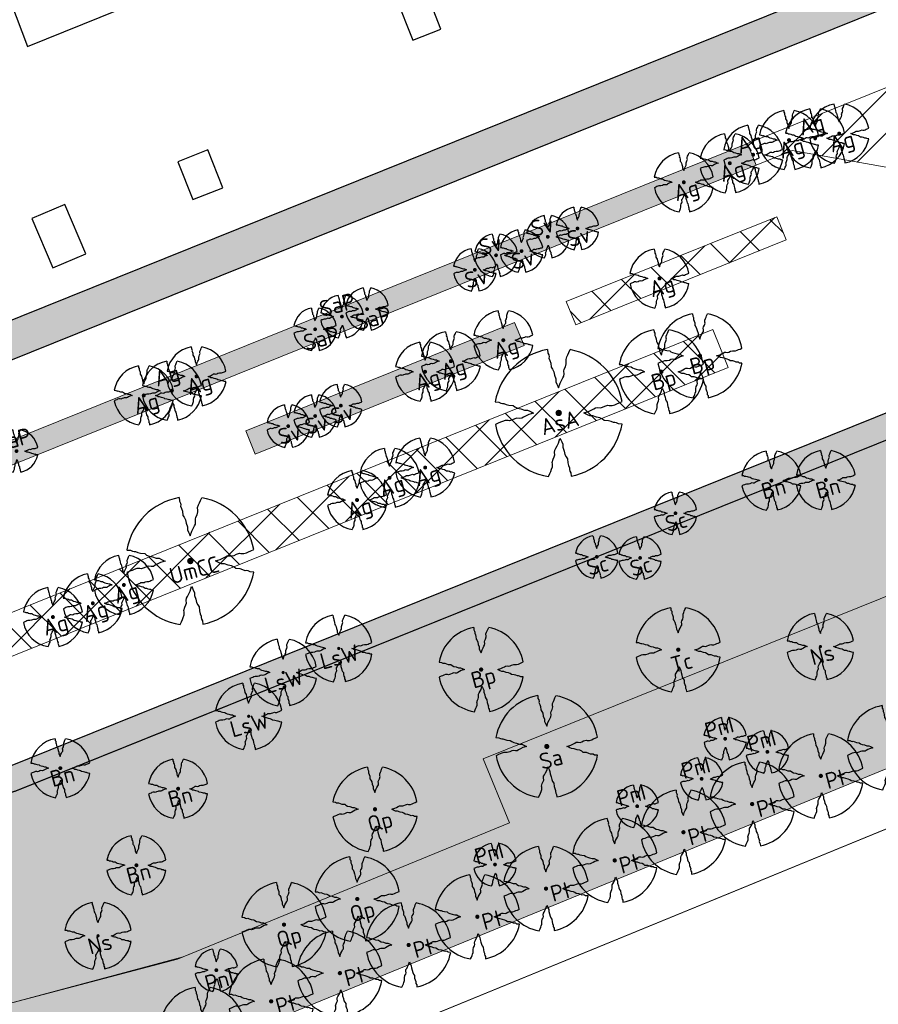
# Model space of a CAD drawing. Header units: metres. Extents: x 102000 to 105000, y 414600 to 420766.
# Tile 173 of 256: x 103390 to 103482, y 419392 to 419498. Entities that reach past the tile are written whole.
import ezdxf

# ---------------------------------------------------------------- set-up
doc = ezdxf.new("R2010")
doc.units = ezdxf.units.M
doc.layers.get('0').update_dxf_attribs({"color": 8})
for name, color, linetype, lineweight in [('00-Ontwerp DKIV', 8, 'Continuous', 0), ('N-GV-GR-BOOM-S', 7, 'Continuous', 25), ('N-RO-WH-WATERLIJN', 150, 'Continuous', 18), ('N-WE-GR-BOOM-T35-500', 50, 'Continuous', 35), ('N-WE-GR-GRAS-A', 252, 'Continuous', 18), ('N-WE-GR-GRAS-G', 8, 'Continuous', 18), ('N-WE-GR-HEESTERS-5 SOORTEN-A', 252, 'Continuous', 18), ('N-WE-GR-HEESTERS-5 SOORTEN-G', 2, 'Continuous', 18), ('N-WE-GR-HEESTERS-SALIX 3 SOORTEN-A', 252, 'Continuous', 18), ('N-WE-GR-HEESTERS-SALIX 3 SOORTEN-G', 4, 'Continuous', 18), ('N-WE-GR-OEVERBEPLANTING-A', 252, 'Continuous', 18), ('N-WE-GR-OEVERBEPLANTING-G', 7, 'Continuous', 18), ('N-WE-GR-RUBUS 2 SOORTEN-A', 252, 'Continuous', 18), ('N-WE-GR-RUBUS 2 SOORTEN-G', 3, 'Continuous', 18), ('N-WE-GW-TALUDLIJN-G', 90, 'Continuous', 18)]:
    doc.layers.add(name, color=color, linetype=linetype, lineweight=lineweight)
doc.styles.add('NLCS-ISO-M500-T35', font='NLCS-ISO.ttf', dxfattribs={"height": 1.75})
pattern_1 = [(45, (0, 0), (-2.245064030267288, 2.245064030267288), []), (135, (0, 0), (-2.245064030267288, -2.245064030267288), [])]

# ---------------------------------------------------------------- blocks, each defined once
blk = doc.blocks.new('N-SGR-BOOM_1E GROOTTE')
at = {"ltscale": 0.1}
h = blk.add_hatch(color=256, dxfattribs=at)
edge = h.paths.add_edge_path()
edge.add_arc((-0.001990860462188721, 0.003386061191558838), 0.15, 0, 360)
at = {"flags": 128}
for points in [[(-0.524, 2.9575), (-0.514, 2.7865), (-0.463, 2.7055), (-0.451, 2.6245), (-0.454, 2.5555), (-0.41, 2.4485), (-0.369, 2.3205), (-0.356, 2.1315), (-0.288, 2.0405), (-0.234, 1.9285), (-0.203, 1.7705), (-0.139, 1.5935), (-0.134, 1.4535), (-0.085, 1.3455), (-0.039, 1.2505), (-0.004, 1.1785), (0.06100000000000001, 1.3985), (0.129, 1.5215), (0.191, 1.6395), (0.24, 1.7205), (0.246, 1.8335), (0.231, 1.9505), (0.258, 2.0405), (0.313, 2.1495), (0.354, 2.2995), (0.34, 2.3615), (0.339, 2.5025), (0.381, 2.6195), (0.426, 2.7135), (0.467, 2.8215), (0.53, 2.9555)], [(-2.958, 0.5175000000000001), (-2.785, 0.5075000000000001), (-2.702, 0.4585), (-2.622, 0.4455), (-2.554, 0.4515), (-2.446, 0.4055), (-2.32, 0.3645), (-2.13, 0.3505), (-2.041, 0.2835), (-1.924, 0.2255), (-1.766, 0.1955), (-1.593, 0.1345), (-1.453, 0.1295), (-1.344, 0.0805), (-1.25, 0.0355), (-1.177, -0.0015), (-1.397, -0.0655), (-1.521, -0.1335), (-1.638, -0.1955), (-1.719, -0.2455), (-1.831, -0.2495), (-1.949, -0.2355), (-2.041, -0.2625), (-2.149, -0.3165), (-2.297, -0.3585), (-2.359, -0.3455), (-2.501, -0.3465), (-2.617, -0.3875), (-2.711, -0.4315), (-2.82, -0.4705), (-2.954, -0.5355)], [(2.952, -0.5145000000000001), (2.779, -0.5045000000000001), (2.697, -0.4545), (2.618, -0.4415), (2.55, -0.4475), (2.439, -0.4015), (2.313, -0.3605), (2.125, -0.3465), (2.034, -0.2805), (1.92, -0.2245), (1.763, -0.1925), (1.588, -0.1305), (1.446, -0.1255), (1.339, -0.0775), (1.244, -0.0305), (1.172, 0.005500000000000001), (1.392, 0.0695), (1.515, 0.1365), (1.632, 0.1995), (1.712, 0.2495), (1.824, 0.2535), (1.944, 0.2385), (2.034, 0.2665), (2.142, 0.3195), (2.292, 0.3635), (2.354, 0.3495), (2.494, 0.3485), (2.612, 0.3885), (2.706, 0.4365), (2.815, 0.4755), (2.95, 0.5385)], [(-0.479, -2.9585), (-0.414, -2.8235), (-0.373, -2.7165), (-0.33, -2.6225), (-0.289, -2.5045), (-0.288, -2.3645), (-0.303, -2.3005), (-0.26, -2.1515), (-0.208, -2.0425), (-0.18, -1.9525), (-0.193, -1.8345), (-0.188, -1.7235), (-0.138, -1.6425), (-0.075, -1.5255), (-0.007, -1.4015), (0.055, -1.1805), (0.093, -1.2535), (0.137, -1.3475), (0.186, -1.4565), (0.192, -1.5955), (0.254, -1.7715), (0.284, -1.9305), (0.34, -2.0425), (0.407, -2.1335), (0.422, -2.3225), (0.463, -2.4495), (0.508, -2.5585), (0.502, -2.6255), (0.516, -2.7085), (0.5650000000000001, -2.7875), (0.5760000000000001, -2.9405)]]:
    blk.add_lwpolyline(points, dxfattribs=at)
for start, end in [(100.0002194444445, 170.1098166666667), (10.29992500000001, 79.79196666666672), (190.3241250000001, 260.8432527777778), (281.0945583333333, 350.0620888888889)]:
    blk.add_arc((-0.001990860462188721, 0.003386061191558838), 2.999994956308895, start, end)
blk = doc.blocks.new('N-SGR-BOOM_3E GROOTTE')
at = {"ltscale": 0.1}
h = blk.add_hatch(color=256, dxfattribs=at)
edge = h.paths.add_edge_path()
edge.add_arc((-0.001990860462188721, 0.003386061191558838), 0.15, 0, 360)
at = {"flags": 128}
for points in [[(-0.2956210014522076, 1.665075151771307), (-0.2899960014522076, 1.568887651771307), (-0.2613085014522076, 1.523325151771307), (-0.2545585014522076, 1.477762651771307), (-0.2562460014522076, 1.438950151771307), (-0.2314960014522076, 1.378762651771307), (-0.2084335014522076, 1.306762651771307), (-0.2011210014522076, 1.200450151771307), (-0.1628710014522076, 1.149262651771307), (-0.1324960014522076, 1.086262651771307), (-0.1150585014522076, 0.9973876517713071), (-0.07905850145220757, 0.8978251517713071), (-0.07624600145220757, 0.8190751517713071), (-0.04868350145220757, 0.758325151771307), (-0.02280850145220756, 0.7048876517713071), (-0.003121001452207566, 0.664387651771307), (0.03344149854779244, 0.788137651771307), (0.07169149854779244, 0.8573251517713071), (0.1065664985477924, 0.923700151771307), (0.1341289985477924, 0.969262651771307), (0.1375039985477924, 1.032825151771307), (0.1290664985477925, 1.098637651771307), (0.1442539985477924, 1.149262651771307), (0.1751914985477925, 1.210575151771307), (0.1982539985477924, 1.294950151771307), (0.1903789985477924, 1.329825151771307), (0.1898164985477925, 1.409137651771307), (0.2134414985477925, 1.474950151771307), (0.2387539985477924, 1.527825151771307), (0.2618164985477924, 1.588575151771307), (0.2972539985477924, 1.663950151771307)], [(-1.664746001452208, 0.292575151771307), (-1.567433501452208, 0.286950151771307), (-1.520746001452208, 0.259387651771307), (-1.475746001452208, 0.252075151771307), (-1.437496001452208, 0.255450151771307), (-1.376746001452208, 0.229575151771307), (-1.305871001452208, 0.206512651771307), (-1.198996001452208, 0.198637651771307), (-1.148933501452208, 0.160950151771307), (-1.083121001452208, 0.128325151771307), (-0.9942460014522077, 0.111450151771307), (-0.8969335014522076, 0.07713765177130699), (-0.8181835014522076, 0.074325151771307), (-0.7568710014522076, 0.04676265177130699), (-0.7039960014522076, 0.02145015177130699), (-0.6629335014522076, 0.0006376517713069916), (-0.7866835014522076, -0.03536234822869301), (-0.8564335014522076, -0.07361234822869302), (-0.9222460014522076, -0.108487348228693), (-0.9678085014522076, -0.136612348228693), (-1.030808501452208, -0.138862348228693), (-1.097183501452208, -0.130987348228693), (-1.148933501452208, -0.146174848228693), (-1.209683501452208, -0.176549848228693), (-1.292933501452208, -0.200174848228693), (-1.327808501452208, -0.192862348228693), (-1.407683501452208, -0.193424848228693), (-1.472933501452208, -0.216487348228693), (-1.525808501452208, -0.241237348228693), (-1.587121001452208, -0.263174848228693), (-1.662496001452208, -0.299737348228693)], [(1.659628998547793, -0.287924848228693), (1.562316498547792, -0.282299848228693), (1.516191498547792, -0.254174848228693), (1.471753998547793, -0.246862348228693), (1.433503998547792, -0.250237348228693), (1.371066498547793, -0.224362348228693), (1.300191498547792, -0.201299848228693), (1.194441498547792, -0.193424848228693), (1.143253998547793, -0.156299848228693), (1.079128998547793, -0.124799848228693), (0.9908164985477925, -0.106799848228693), (0.8923789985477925, -0.07192484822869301), (0.8125039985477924, -0.06911234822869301), (0.7523164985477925, -0.04211234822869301), (0.6988789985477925, -0.01567484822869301), (0.6583789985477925, 0.004575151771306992), (0.7821289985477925, 0.04057515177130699), (0.8513164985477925, 0.07826265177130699), (0.9171289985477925, 0.113700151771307), (0.9621289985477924, 0.141825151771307), (1.025128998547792, 0.144075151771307), (1.092628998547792, 0.135637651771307), (1.143253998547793, 0.151387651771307), (1.204003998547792, 0.181200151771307), (1.288378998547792, 0.205950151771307), (1.323253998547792, 0.198075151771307), (1.402003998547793, 0.197512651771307), (1.468378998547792, 0.220012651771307), (1.521253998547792, 0.247012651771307), (1.582566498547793, 0.268950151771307), (1.658503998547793, 0.304387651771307)], [(-0.2703085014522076, -1.662674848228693), (-0.2337460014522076, -1.586737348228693), (-0.2106835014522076, -1.526549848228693), (-0.1864960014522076, -1.473674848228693), (-0.1634335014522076, -1.407299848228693), (-0.1628710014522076, -1.328549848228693), (-0.1713085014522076, -1.292549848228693), (-0.1471210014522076, -1.208737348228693), (-0.1178710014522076, -1.147424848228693), (-0.1021210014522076, -1.096799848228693), (-0.1094335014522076, -1.030424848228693), (-0.1066210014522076, -0.967987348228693), (-0.07849600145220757, -0.9224248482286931), (-0.04305850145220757, -0.856612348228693), (-0.004808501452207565, -0.786862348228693), (0.03006649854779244, -0.662549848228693), (0.05144149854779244, -0.703612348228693), (0.07619149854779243, -0.756487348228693), (0.1037539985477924, -0.817799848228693), (0.1071289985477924, -0.8959873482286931), (0.1420039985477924, -0.9949873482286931), (0.1588789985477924, -1.084424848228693), (0.1903789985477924, -1.147424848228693), (0.2280664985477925, -1.198612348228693), (0.2365039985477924, -1.304924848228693), (0.2595664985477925, -1.376362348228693), (0.2848789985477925, -1.437674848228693), (0.2815039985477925, -1.475362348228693), (0.2893789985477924, -1.522049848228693), (0.3169414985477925, -1.566487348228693), (0.3231289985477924, -1.652549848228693)]]:
    blk.add_lwpolyline(points, dxfattribs=at)
for start, end in [(100.0002194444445, 170.1098166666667), (10.29992500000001, 79.79196666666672), (190.3241250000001, 260.8432527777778), (281.0945583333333, 350.0620888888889)]:
    blk.add_arc((-0.001990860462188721, 0.003386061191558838), 1.687497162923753, start, end)
blk = doc.blocks.new('N-SGR-BOOM_2E GROOTTE')
at = {"ltscale": 0.1}
h = blk.add_hatch(color=256, dxfattribs=at)
edge = h.paths.add_edge_path()
edge.add_arc((-0.001990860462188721, 0.003386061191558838), 0.15, 0, 360)
at = {"flags": 128}
for points in [[(-0.3934977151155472, 2.21897151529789), (-0.3859977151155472, 2.09072151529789), (-0.3477477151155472, 2.02997151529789), (-0.3387477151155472, 1.96922151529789), (-0.3409977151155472, 1.91747151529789), (-0.3079977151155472, 1.83722151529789), (-0.2772477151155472, 1.74122151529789), (-0.2674977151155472, 1.59947151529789), (-0.2164977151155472, 1.53122151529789), (-0.1759977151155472, 1.44722151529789), (-0.1527477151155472, 1.32872151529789), (-0.1047477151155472, 1.19597151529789), (-0.1009977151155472, 1.09097151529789), (-0.06424771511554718, 1.00997151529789), (-0.02974771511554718, 0.9387215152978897), (-0.003497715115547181, 0.8847215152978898), (0.04525228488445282, 1.04972151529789), (0.09625228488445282, 1.14197151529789), (0.1427522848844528, 1.23047151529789), (0.1795022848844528, 1.29122151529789), (0.1840022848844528, 1.37597151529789), (0.1727522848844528, 1.46372151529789), (0.1930022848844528, 1.53122151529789), (0.2342522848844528, 1.61297151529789), (0.2650022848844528, 1.72547151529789), (0.2545022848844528, 1.77197151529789), (0.2537522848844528, 1.87772151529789), (0.2852522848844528, 1.96547151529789), (0.3190022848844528, 2.03597151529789), (0.3497522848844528, 2.11697151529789), (0.3970022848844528, 2.21747151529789)], [(-2.218997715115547, 0.3889715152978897), (-2.089247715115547, 0.3814715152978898), (-2.026997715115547, 0.3447215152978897), (-1.966997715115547, 0.3349715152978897), (-1.915997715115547, 0.3394715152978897), (-1.834997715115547, 0.3049715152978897), (-1.740497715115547, 0.2742215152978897), (-1.597997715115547, 0.2637215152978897), (-1.531247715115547, 0.2134715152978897), (-1.443497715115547, 0.1699715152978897), (-1.324997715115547, 0.1474715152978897), (-1.195247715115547, 0.1017215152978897), (-1.090247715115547, 0.09797151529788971), (-1.008497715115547, 0.06122151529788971), (-0.9379977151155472, 0.02747151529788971), (-0.8832477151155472, -0.0002784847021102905), (-1.048247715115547, -0.04827848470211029), (-1.141247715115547, -0.0992784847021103), (-1.228997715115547, -0.1457784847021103), (-1.289747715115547, -0.1832784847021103), (-1.373747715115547, -0.1862784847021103), (-1.462247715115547, -0.1757784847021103), (-1.531247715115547, -0.1960284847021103), (-1.612247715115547, -0.2365284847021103), (-1.723247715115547, -0.2680284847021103), (-1.769747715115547, -0.2582784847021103), (-1.876247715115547, -0.2590284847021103), (-1.963247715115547, -0.2897784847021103), (-2.033747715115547, -0.3227784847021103), (-2.115497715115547, -0.3520284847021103), (-2.215997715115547, -0.4007784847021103)], [(2.213502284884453, -0.3850284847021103), (2.083752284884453, -0.3775284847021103), (2.022252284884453, -0.3400284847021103), (1.963002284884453, -0.3302784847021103), (1.912002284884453, -0.3347784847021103), (1.828752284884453, -0.3002784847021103), (1.734252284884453, -0.2695284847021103), (1.593252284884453, -0.2590284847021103), (1.525002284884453, -0.2095284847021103), (1.439502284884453, -0.1675284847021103), (1.321752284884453, -0.1435284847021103), (1.190502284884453, -0.0970284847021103), (1.084002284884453, -0.0932784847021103), (1.003752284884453, -0.05727848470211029), (0.9325022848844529, -0.02202848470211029), (0.8785022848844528, 0.00497151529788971), (1.043502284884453, 0.05297151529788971), (1.135752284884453, 0.1032215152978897), (1.223502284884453, 0.1504715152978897), (1.283502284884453, 0.1879715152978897), (1.367502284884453, 0.1909715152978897), (1.457502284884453, 0.1797215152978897), (1.525002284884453, 0.2007215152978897), (1.606002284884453, 0.2404715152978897), (1.718502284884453, 0.2734715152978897), (1.765002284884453, 0.2629715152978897), (1.870002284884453, 0.2622215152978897), (1.958502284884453, 0.2922215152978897), (2.029002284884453, 0.3282215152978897), (2.110752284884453, 0.3574715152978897), (2.212002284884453, 0.4047215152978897)], [(-0.3597477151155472, -2.21802848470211), (-0.3109977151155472, -2.11677848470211), (-0.2802477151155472, -2.036528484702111), (-0.2479977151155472, -1.96602848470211), (-0.2172477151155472, -1.87752848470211), (-0.2164977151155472, -1.77252848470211), (-0.2277477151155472, -1.72452848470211), (-0.1954977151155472, -1.61277848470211), (-0.1564977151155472, -1.53102848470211), (-0.1354977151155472, -1.46352848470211), (-0.1452477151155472, -1.37502848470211), (-0.1414977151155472, -1.29177848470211), (-0.1039977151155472, -1.23102848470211), (-0.05674771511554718, -1.14327848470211), (-0.005747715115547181, -1.05027848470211), (0.04075228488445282, -0.8845284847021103), (0.06925228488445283, -0.9392784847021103), (0.1022522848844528, -1.00977848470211), (0.1390022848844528, -1.09152848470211), (0.1435022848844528, -1.19577848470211), (0.1900022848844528, -1.32777848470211), (0.2125022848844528, -1.44702848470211), (0.2545022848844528, -1.53102848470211), (0.3047522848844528, -1.59927848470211), (0.3160022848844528, -1.74102848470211), (0.3467522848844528, -1.83627848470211), (0.3805022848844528, -1.91802848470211), (0.3760022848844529, -1.96827848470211), (0.3865022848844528, -2.03052848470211), (0.4232522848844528, -2.08977848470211), (0.4315022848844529, -2.20452848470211)]]:
    blk.add_lwpolyline(points, dxfattribs=at)
for start, end in [(100.0002194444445, 170.1098166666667), (10.29992500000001, 79.79196666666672), (190.3241250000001, 260.8432527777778), (281.0945583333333, 350.0620888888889)]:
    blk.add_arc((-0.001990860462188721, 0.003386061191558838), 2.249996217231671, start, end)

msp = doc.modelspace()

# ---------------------------------------------------------------- hatches: boundary and pattern name
at = {"layer": 'N-WE-GR-GRAS-A'}
h = msp.add_hatch(dxfattribs=at)
h.set_pattern_fill('AGR-GRAS_01-SO', color=256, scale=0.1, pattern_type=2)
h.set_pattern_definition([(0, (0, 500), (2.5, 2.5), [0.3, -2]), (45, (1, 500.5), (-0.2828427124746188, 4.666904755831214), [0.3, -2]), (29.99999999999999, (0.1999999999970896, 500.2999999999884), (0.5686533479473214, 3.215063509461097), [0.3, -2]), (15, (0.8000000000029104, 501.2000000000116), (0.9640675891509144, 1.811235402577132), [0.3, -2]), (135, (0.3999999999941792, 505), (-0.07071067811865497, -1.626345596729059), [0.3, -2]), (150, (3, 501), (0.5392304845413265, -1.466025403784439), [0.3, -2]), (165, (0.6000000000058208, 500.0999999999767), (0.358630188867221, -1.752536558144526), [0.3, -2]), (85, (1, 501), (-2.18169349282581, 2.600041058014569), [0.3, -2]), (99.99999999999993, (0, 500), (-2.780294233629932, 1.946782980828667), [0.2999999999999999, -2])])
edge = h.paths.add_edge_path()
edge.add_line((103210.1095080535, 419417.0765930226), (103217.9347967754, 419417.6422730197))
edge.add_line((103217.9347967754, 419417.6422730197), (103234.0795821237, 419357.3299677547))
edge.add_line((103234.0795821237, 419357.3299677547), (103254.8312647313, 419362.9265841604))
edge.add_line((103254.8312647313, 419362.9265841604), (103256.3918081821, 419357.096839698))
edge.add_line((103256.3918081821, 419357.096839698), (103316.5969333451, 419373.2129343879))
edge.add_line((103316.5969333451, 419373.2129343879), (103315.0062053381, 419379.1554397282))
edge.add_line((103315.0062053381, 419379.1554397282), (103385.8328645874, 419398.2570061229))
edge.add_line((103385.8328645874, 419398.2570061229), (103387.4591201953, 419392.1817798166))
edge.add_line((103387.4591201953, 419392.1817798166), (103406.5347084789, 419397.2037020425))
edge.add_line((103406.5347084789, 419397.2037020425), (103442.3012933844, 419411.8765010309))
edge.add_line((103442.3012933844, 419411.8765010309), (103439.4672269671, 419418.7848541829))
edge.add_line((103439.4672269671, 419418.7848541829), (103529.8184047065, 419455.2029874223))
edge.add_line((103529.8184047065, 419455.2029874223), (103532.425169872, 419448.8487064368))
edge.add_line((103532.425169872, 419448.8487064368), (103572.6879307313, 419465.3660059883))
edge.add_line((103572.6879307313, 419465.3660059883), (103581.6271062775, 419492.9052615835))
edge.add_line((103581.6271062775, 419492.9052615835), (103389.0948767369, 419415.2941301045))
edge.add_line((103389.0948767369, 419415.2941301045), (103250.8128453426, 419378.0002151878))
edge.add_arc((103249.576004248, 419382.58637566), 4.750015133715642, 194.9859361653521, 285.0930128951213, ccw=False)
edge.add_line((103244.9875403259, 419381.3581075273), (103235.5506120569, 419416.5328595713))
edge.add_arc((103233.712631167, 419415.7442999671), 2.000000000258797, 23.2210647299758, 91.18108366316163)
edge.add_line((103233.6714064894, 419417.7438750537), (103220.4075273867, 419417.4705697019))
edge.add_line((103220.4075273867, 419417.4705697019), (103210.1095080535, 419417.0765930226))
at = {"layer": 'N-WE-GR-HEESTERS-5 SOORTEN-A'}
h = msp.add_hatch(dxfattribs=at)
h.set_pattern_fill('GOST_GLASS', color=256, scale=0.25)
h.set_pattern_definition([(45, (0, 0), (2.121320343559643, 0), [1.25, -1.75]), (45, (0.5303299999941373, 0), (2.121320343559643, 0), [0.5, -2.5]), (45, (0, 0.5303299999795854), (2.121320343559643, 0), [0.5, -2.5])])
h.paths.add_polyline_path([(103210.1095080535, 419417.0765930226), (103230.7721858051, 419339.8867325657), (103410.3301233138, 419387.9519548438), (103568.795076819, 419452.9602416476), (103572.6879307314, 419465.3660059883), (103532.4251698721, 419448.8487064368), (103529.8184047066, 419455.2029874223), (103439.4672269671, 419418.7848541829), (103442.3012933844, 419411.8765010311), (103407.1264523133, 419397.44645763), (103387.4591201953, 419392.1817798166), (103385.8328645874, 419398.2570061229), (103315.0062053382, 419379.1554397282), (103316.5969333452, 419373.2129343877), (103256.3918081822, 419357.096839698), (103254.8312647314, 419362.9265841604), (103234.0795821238, 419357.3299677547), (103217.9347967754, 419417.6422730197)])
at = {"layer": 'N-WE-GR-HEESTERS-SALIX 3 SOORTEN-A'}
h = msp.add_hatch(dxfattribs=at)
h.set_pattern_fill('ANSI37', color=256)
h.set_pattern_definition(pattern_1)
h.paths.add_polyline_path([(103471.1053353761, 419477.1981674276), (103472.1147210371, 419474.6939428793), (103449.4295299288, 419465.5501515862), (103448.4201442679, 419468.0543761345)])
h = msp.add_hatch(dxfattribs=at)
h.set_pattern_fill('ANSI37', color=256)
h.set_pattern_definition(pattern_1)
h.paths.add_polyline_path([(103464.2027517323, 419465.0357720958), (103465.8476765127, 419460.9548135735), (103384.7602759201, 419428.2706601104), (103364.4615514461, 419422.7962040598), (103363.365491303, 419427.0578140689), (103383.3599606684, 419432.4502141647)])
at = {"layer": 'N-WE-GR-OEVERBEPLANTING-A'}
h = msp.add_hatch(dxfattribs=at)
h.set_pattern_fill('AGR-BEPLANTING_SOORT_01-SO', color=256, scale=0.1, pattern_type=2)
h.set_pattern_definition([(59.99999999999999, (103582.1346304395, 419496.0748206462), (-0.2886752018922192, 0.4999998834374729), [0.144338, -0.4330130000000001]), (120, (103582.1346304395, 419496.0748206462), (-0.5773502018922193, -1.165625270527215e-07), [0.1443379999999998, -0.4330129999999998]), (270, (103582.1346304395, 419496.0748206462), (0.288675, -0.5000000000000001), [0.125, -0.875])])
edge = h.paths.add_edge_path()
edge.add_line((103568.795076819, 419452.9602416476), (103581.6271062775, 419492.9052615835))
edge.add_line((103581.6271062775, 419492.9052615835), (103389.0948767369, 419415.2941301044))
edge.add_line((103389.0948767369, 419415.2941301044), (103250.8128453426, 419378.0002151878))
edge.add_arc((103249.576004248, 419382.58637566), 4.750015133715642, 194.9859362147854, 285.0930128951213, ccw=False)
edge.add_line((103244.987540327, 419381.3581075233), (103235.5506120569, 419416.5328595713))
edge.add_arc((103233.7126311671, 419415.7442999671), 2.000000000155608, 23.22106472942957, 91.1804259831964)
edge.add_line((103233.671429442, 419417.7438755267), (103220.4075273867, 419417.4705697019))
edge.add_arc((103220.2721938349, 419423.919149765), 6.4500000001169, 181.2022651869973, 271.20226517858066, ccw=False)
edge.add_line((103213.8236137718, 419423.7838162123), (103213.8186211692, 419425.01957704))
edge.add_arc((103220.510794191, 419424.5180480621), 6.7109396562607, 93.34669292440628, 175.7141159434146, ccw=False)
edge.add_line((103220.1190256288, 419431.2175427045), (103239.059514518, 419431.6150385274))
edge.add_line((103239.059514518, 419431.6150385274), (103291.9722378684, 419438.0633590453))
edge.add_line((103291.9722378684, 419438.0633590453), (103374.1306432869, 419460.2215490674))
edge.add_line((103374.1306432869, 419460.2215490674), (103571.2093401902, 419539.6484721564))
edge.add_line((103571.2093401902, 419539.6484721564), (103602.9459829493, 419530.9930241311))
edge.add_line((103602.9459829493, 419530.9930241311), (103600.5637388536, 419527.4987076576))
edge.add_line((103600.5637388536, 419527.4987076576), (103571.4566191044, 419535.4370130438))
edge.add_line((103571.4566191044, 419535.4370130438), (103375.4062286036, 419456.414365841))
edge.add_line((103375.4062286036, 419456.414365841), (103292.0535648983, 419433.9346038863))
edge.add_line((103292.0535648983, 419433.9346038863), (103239.1350495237, 419428.0158310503))
edge.add_line((103239.1350495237, 419428.0158310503), (103220.1945606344, 419427.6183352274))
edge.add_arc((103220.2721938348, 419423.9191497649), 3.69999999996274, 91.20226517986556, 271.2022651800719)
edge.add_line((103220.3498270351, 419420.2199643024), (103235.5461673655, 419420.5330886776))
edge.add_arc((103235.4284405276, 419418.0358621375), 2.50000000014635, 14.990474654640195, 87.30090143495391, ccw=False)
edge.add_line((103237.8433626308, 419418.6825082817), (103247.6440150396, 419382.0691926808))
edge.add_line((103247.6440150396, 419382.0691926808), (103247.6227849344, 419382.1609217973))
edge.add_arc((103249.5688105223, 419382.5795905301), 1.990552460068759, 192.1415691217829, 259.5060768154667)
edge.add_line((103249.2062687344, 419380.6223315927), (103250.0967755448, 419380.6553505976))
edge.add_line((103250.0967755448, 419380.6553505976), (103388.1704806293, 419417.8930810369))
edge.add_line((103388.1704806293, 419417.8930810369), (103582.1346304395, 419496.0748206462))
edge.add_arc((103582.9875930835, 419494.3610923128), 1.914264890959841, -12.482864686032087, 116.4606032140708, ccw=False)
edge.add_line((103584.8566060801, 419493.9473285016), (103571.9800073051, 419454.2779042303))
edge.add_line((103571.9800073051, 419454.2779042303), (103568.795076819, 419452.9602416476))
h = msp.add_hatch(dxfattribs=at)
h.set_pattern_fill('AGR-BEPLANTING_SOORT_01-SO', color=256, scale=0.1, pattern_type=2)
h.set_pattern_definition([(59.99999999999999, (103467.927639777, 419485.0818373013), (-0.2886752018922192, 0.4999998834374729), [0.144338, -0.4330130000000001]), (120, (103467.927639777, 419485.0818373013), (-0.5773502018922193, -1.165625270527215e-07), [0.1443379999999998, -0.4330129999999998]), (270, (103467.927639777, 419485.0818373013), (0.288675, -0.5000000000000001), [0.125, -0.875])])
h.paths.add_polyline_path([(103467.927639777, 419485.0818373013), (103377.9522918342, 419448.8151909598), (103294.416065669, 419426.2859232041), (103269.2006309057, 419424.1584460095), (103269.3711224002, 419421.6639482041), (103295.0780119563, 419423.8751233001), (103378.7479365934, 419446.4404488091), (103468.8622561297, 419482.7631108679)])
h = msp.add_hatch(dxfattribs=at)
h.set_pattern_fill('AGR-BEPLANTING_SOORT_01-SO', color=256, scale=0.1, pattern_type=2)
h.set_pattern_definition([(59.99999999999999, (103442.8552008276, 419465.8112968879), (-0.2886752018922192, 0.4999998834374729), [0.144338, -0.4330130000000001]), (120, (103442.8552008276, 419465.8112968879), (-0.5773502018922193, -1.165625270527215e-07), [0.1443379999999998, -0.4330129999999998]), (270, (103442.8552008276, 419465.8112968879), (0.288675, -0.5000000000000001), [0.125, -0.875])])
h.paths.add_polyline_path([(103413.8788261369, 419454.1316984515), (103442.8552008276, 419465.8112968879), (103443.8645864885, 419463.3070723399), (103414.8882117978, 419451.6274739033)])
at = {"layer": 'N-WE-GR-RUBUS 2 SOORTEN-A'}
h = msp.add_hatch(dxfattribs=at)
h.set_pattern_fill('ANSI31', color=256)
h.set_pattern_definition([(45, (0, 500), (-2.245064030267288, 2.245064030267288), [])])
h.paths.add_polyline_path([(103550.1301141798, 419494.9268006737), (103555.6731226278, 419517.7542397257), (103560.4546986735, 419519.6815646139), (103559.5200823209, 419522.0002910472), (103467.927639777, 419485.0818373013), (103468.8622561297, 419482.7631108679), (103472.7405718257, 419484.3263557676), (103508.208555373, 419478.0293461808)])

# ---------------------------------------------------------------- linework, layer by layer
at = {"transparency": 33554687}
for p, q in [((103428.317, 419505.218), (103431.882, 419496.201)), ((103434.92, 419497.402), (103432.563, 419503.363)), ((103388.53, 419500.369), (103390.363, 419495.542)), ((103390.363, 419495.542), (103400.263, 419499.523)), ((103431.882, 419496.201), (103434.92, 419497.402)), ((103409.81, 419484.386), (103406.576, 419483.107)), ((103411.417, 419480.324), (103409.81, 419484.386)), ((103406.576, 419483.107), (103408.182, 419479.045)), ((103408.182, 419479.045), (103411.417, 419480.324)), ((103394.385, 419478.511), (103390.824, 419476.995)), ((103396.649, 419473.193), (103394.385, 419478.511)), ((103390.824, 419476.995), (103393.088, 419471.678)), ((103393.088, 419471.678), (103396.649, 419473.193))]:
    msp.add_line(p, q, dxfattribs=at)
for points in [[(103244.987540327, 419381.3581075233), (103235.5506120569, 419416.5328595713, 0.3055367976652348), (103233.671429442, 419417.7438755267), (103220.4075273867, 419417.4705697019, -0.4142135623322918), (103213.8236137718, 419423.7838162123), (103213.8186211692, 419425.01957704, -0.3757130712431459), (103220.1190256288, 419431.2175427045), (103239.059514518, 419431.6150385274), (103291.9722378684, 419438.0633590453), (103374.1306432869, 419460.2215490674), (103571.2093401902, 419539.6484721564), (103602.9459829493, 419530.9930241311)], [(103600.5637388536, 419527.4987076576), (103571.4566191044, 419535.4370130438), (103375.4062286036, 419456.414365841), (103292.0535648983, 419433.9346038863), (103239.1350495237, 419428.0158310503), (103220.1945606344, 419427.6183352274, 1.000000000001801), (103220.3498270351, 419420.2199643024), (103235.5461673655, 419420.5330886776, -0.3264178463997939), (103237.8433626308, 419418.6825082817), (103247.6440150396, 419382.0691926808)], [(103250.0967755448, 419380.6553505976), (103388.1704806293, 419417.8930810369), (103582.1346304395, 419496.0748206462, -0.6306081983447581), (103584.8566060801, 419493.9473285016), (103571.9800073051, 419454.2779042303), (103568.795076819, 419452.9602416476), (103581.6271062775, 419492.9052615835), (103389.0948767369, 419415.2941301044), (103250.8128453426, 419378.0002151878, -0.414761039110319)]]:
    msp.add_lwpolyline(points, format="xyb")
at = {"layer": '00-Ontwerp DKIV', "transparency": 33554687, "const_width": 0.1}
msp.add_lwpolyline([(103561.1864003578, 419443.3536147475), (103418.8116018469, 419384.9461149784), (103412.2523259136, 419382.2552531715), (103226.5277435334, 419332.5393037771), (103205.7134720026, 419410.2954752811), (103091.826648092, 419392.0429572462), (103100.6931185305, 419322.4196967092), (103136.9320829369, 419187.0412796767), (103166.6793760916, 419193.1217293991), (103321.1958275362, 419234.483685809), (103494.8220513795, 419189.1546588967)], close=True, dxfattribs=at)
at = {"layer": 'N-RO-WH-WATERLIJN', "color": 8, "transparency": 33554687}
for points in [[(103600.563738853, 419527.4987076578), (103571.4566191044, 419535.4370130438), (103375.4062286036, 419456.414365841), (103375.4062286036, 419456.414365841), (103292.0535648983, 419433.9346038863), (103239.1350495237, 419428.0158310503), (103220.1945606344, 419427.6183352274, 0.414213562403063), (103216.5730083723, 419423.8415165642, 0.4142135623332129), (103220.3498270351, 419420.2199643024), (103235.5461673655, 419420.5330886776, -0.3264178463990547), (103237.8433626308, 419418.6825082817), (103247.6440150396, 419382.0691926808, 0.4147610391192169)], [(103250.0967755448, 419380.6553505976), (103388.1704806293, 419417.8930810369), (103582.1346304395, 419496.0748206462, -0.6306084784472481), (103584.8566057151, 419493.947327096), (103571.9758566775, 419454.2651172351), (103503.7853119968, 419192.0352615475, 1.002086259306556)]]:
    msp.add_lwpolyline(points, format="xyb", dxfattribs=at)
at = {"layer": 'N-WE-GR-GRAS-G'}
msp.add_lwpolyline([(103210.1095080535, 419417.0765930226), (103217.9347967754, 419417.6422730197), (103234.0795821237, 419357.3299677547), (103254.8312647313, 419362.9265841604), (103256.3918081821, 419357.096839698), (103316.5969333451, 419373.2129343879), (103315.0062053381, 419379.1554397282), (103385.8328645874, 419398.2570061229), (103387.4591201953, 419392.1817798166), (103406.5347084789, 419397.2037020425), (103442.3012933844, 419411.8765010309), (103439.4672269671, 419418.7848541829), (103529.8184047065, 419455.2029874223), (103532.425169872, 419448.8487064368), (103572.6879307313, 419465.3660059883), (103581.6271062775, 419492.9052615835), (103389.0948767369, 419415.2941301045), (103250.8128453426, 419378.0002151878, -0.4147610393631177), (103244.9875403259, 419381.3581075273), (103235.5506120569, 419416.5328595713, 1.128465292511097), (103235.5506120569, 419416.5328595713, 0.3055399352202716), (103233.6714064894, 419417.7438750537), (103220.4075273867, 419417.4705697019)], format="xyb", close=True, dxfattribs=at)
at = {"layer": 'N-WE-GR-HEESTERS-5 SOORTEN-G', "color": 8}
msp.add_lwpolyline([(103210.1095080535, 419417.0765930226), (103230.7721858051, 419339.8867325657), (103410.3301233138, 419387.9519548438), (103568.795076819, 419452.9602416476), (103572.6879307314, 419465.3660059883), (103532.4251698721, 419448.8487064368), (103529.8184047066, 419455.2029874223), (103439.4672269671, 419418.7848541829), (103442.3012933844, 419411.8765010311), (103407.1264523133, 419397.44645763), (103387.4591201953, 419392.1817798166), (103385.8328645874, 419398.2570061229), (103315.0062053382, 419379.1554397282), (103316.5969333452, 419373.2129343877), (103256.3918081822, 419357.096839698), (103254.8312647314, 419362.9265841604), (103234.0795821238, 419357.3299677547), (103217.9347967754, 419417.6422730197)], close=True, dxfattribs=at)
at = {"layer": 'N-WE-GR-HEESTERS-SALIX 3 SOORTEN-G', "color": 8}
for points in [[(103471.1053353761, 419477.1981674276), (103472.1147210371, 419474.6939428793), (103449.4295299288, 419465.5501515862), (103448.4201442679, 419468.0543761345)], [(103464.2027517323, 419465.0357720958), (103465.8476765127, 419460.9548135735), (103384.7602759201, 419428.2706601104), (103364.4615514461, 419422.7962040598), (103363.365491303, 419427.0578140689), (103383.3599606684, 419432.4502141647)]]:
    msp.add_lwpolyline(points, close=True, dxfattribs=at)
at = {"layer": 'N-WE-GR-OEVERBEPLANTING-G', "color": 8}
for points in [[(103467.927639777, 419485.0818373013), (103377.9522918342, 419448.8151909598), (103294.416065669, 419426.2859232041), (103269.2006309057, 419424.1584460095), (103269.3711224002, 419421.6639482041), (103295.0780119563, 419423.8751233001), (103378.7479365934, 419446.4404488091), (103468.8622561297, 419482.7631108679)], [(103413.8788261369, 419454.1316984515), (103442.8552008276, 419465.8112968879), (103443.8645864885, 419463.3070723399), (103414.8882117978, 419451.6274739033)]]:
    msp.add_lwpolyline(points, close=True, dxfattribs=at)
at = {"layer": 'N-WE-GR-RUBUS 2 SOORTEN-G', "color": 8}
msp.add_lwpolyline([(103467.927639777, 419485.0818373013), (103468.8622561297, 419482.7631108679), (103472.7405718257, 419484.3263557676), (103508.208555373, 419478.0293461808), (103550.1301141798, 419494.9268006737), (103555.6731226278, 419517.7542397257), (103560.4546986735, 419519.6815646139), (103559.5200823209, 419522.0002910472)], close=True, dxfattribs=at)
at = {"layer": 'N-WE-GW-TALUDLIJN-G', "color": 8, "transparency": 33554687, "flags": 128}
for points in [[(103602.9459829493, 419530.9930241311), (103571.2093401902, 419539.6484721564), (103374.1306432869, 419460.2215490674), (103291.9722378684, 419438.0633590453), (103239.059514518, 419431.6150385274), (103220.1190256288, 419431.2175427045, 0.4213995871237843), (103213.8236137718, 419423.7838162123, 0.4142135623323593), (103220.4075273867, 419417.4705697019), (103233.671429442, 419417.7438755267, -0.3055367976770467), (103235.5506120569, 419416.5328595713), (103244.987540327, 419381.3581075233, 0.4147610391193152)], [(103250.8128453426, 419378.0002151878), (103389.0456898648, 419415.2808646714), (103581.6271062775, 419492.9052615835), (103569.3349539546, 419455.0363638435), (103501.1452870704, 419192.8098837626, 1.002108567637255)]]:
    msp.add_lwpolyline(points, format="xyb", dxfattribs=at)

# ---------------------------------------------------------------- block references
at = {"layer": 'N-GV-GR-BOOM-S', "transparency": 33554687}
for name, p, xscale, yscale, zscale in [('N-SGR-BOOM_2E GROOTTE', (103472.413555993, 419485.4455423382), 1.433867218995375, 1.433867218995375, 1.433867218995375), ('N-SGR-BOOM_2E GROOTTE', (103475.2295287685, 419485.6369212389), 1.433867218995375, 1.433867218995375, 1.433867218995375), ('N-SGR-BOOM_2E GROOTTE', (103477.8225037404, 419486.1474903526), 1.433867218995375, 1.433867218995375, 1.433867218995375), ('N-SGR-BOOM_2E GROOTTE', (103468.5536301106, 419483.8726260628), 1.433867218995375, 1.433867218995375, 1.433867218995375), ('N-SGR-BOOM_2E GROOTTE', (103466.0341393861, 419482.9542488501), 1.433867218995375, 1.433867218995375, 1.433867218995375), ('N-SGR-BOOM_2E GROOTTE', (103461.0827446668, 419480.8995583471), 1.433867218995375, 1.433867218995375, 1.433867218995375), ('N-SGR-BOOM_3E GROOTTE', (103449.6262811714, 419475.9253258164), 1.372769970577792, 1.372769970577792, 1.372769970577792), ('N-SGR-BOOM_3E GROOTTE', (103446.4242960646, 419475.0314519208), 1.372769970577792, 1.372769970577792, 1.372769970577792), ('N-SGR-BOOM_3E GROOTTE', (103443.6031673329, 419473.4895137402), 1.372769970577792, 1.372769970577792, 1.372769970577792), ('N-SGR-BOOM_3E GROOTTE', (103440.8508445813, 419473.0332739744), 1.372769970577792, 1.372769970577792, 1.372769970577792), ('N-SGR-BOOM_3E GROOTTE', (103438.5670818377, 419471.4669135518), 1.372769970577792, 1.372769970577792, 1.372769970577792), ('N-SGR-BOOM_2E GROOTTE', (103458.4600824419, 419470.5346282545), 1.433867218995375, 1.433867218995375, 1.433867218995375), ('N-SGR-BOOM_3E GROOTTE', (103426.9560439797, 419467.241866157), 1.372769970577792, 1.372769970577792, 1.372769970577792), ('N-SGR-BOOM_3E GROOTTE', (103424.2516733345, 419466.4318100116), 1.372769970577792, 1.372769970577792, 1.372769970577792), ('N-SGR-BOOM_3E GROOTTE', (103421.3568510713, 419465.0612091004), 1.372769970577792, 1.372769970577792, 1.372769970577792), ('N-SGR-BOOM_2E GROOTTE', (103441.6353963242, 419463.8848941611), 1.433867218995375, 1.433867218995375, 1.433867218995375), ('N-SGR-BOOM_1E GROOTTE', (103462.8204936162, 419462.2061077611), 1.533157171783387, 1.533157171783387, 1.533157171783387), ('N-SGR-BOOM_2E GROOTTE', (103435.9834001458, 419461.6288076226), 1.433867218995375, 1.433867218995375, 1.433867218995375), ('N-SGR-BOOM_1E GROOTTE', (103458.6644654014, 419460.487198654), 1.533157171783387, 1.533157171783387, 1.533157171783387), ('N-SGR-BOOM_2E GROOTTE', (103408.5839109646, 419459.9857917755), 1.433867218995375, 1.433867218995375, 1.433867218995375), ('N-SGR-BOOM_2E GROOTTE', (103433.2058822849, 419460.4871834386), 1.433867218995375, 1.433867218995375, 1.433867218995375), ('N-SGR-BOOM_1E GROOTTE', (103447.6033491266, 419456.0431071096), 2.311807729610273, 2.311807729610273, 2.311807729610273), ('N-SGR-BOOM_2E GROOTTE', (103402.9014423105, 419457.9361432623), 1.433867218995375, 1.433867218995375, 1.433867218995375), ('N-SGR-BOOM_2E GROOTTE', (103405.9318316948, 419458.4451592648), 1.433867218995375, 1.433867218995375, 1.433867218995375), ('N-SGR-BOOM_3E GROOTTE', (103424.1300082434, 419456.8351156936), 1.372769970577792, 1.372769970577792, 1.372769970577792), ('N-SGR-BOOM_3E GROOTTE', (103421.3605712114, 419455.717759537), 1.372769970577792, 1.372769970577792, 1.372769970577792), ('N-SGR-BOOM_3E GROOTTE', (103418.4639898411, 419454.6266617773), 1.372769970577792, 1.372769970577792, 1.372769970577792), ('N-SGR-BOOM_3E GROOTTE', (103389.1950996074, 419451.9380866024), 1.372769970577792, 1.372769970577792, 1.372769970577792), ('N-SGR-BOOM_2E GROOTTE', (103433.2178246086, 419450.1677251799), 1.433867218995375, 1.433867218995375, 1.433867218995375), ('N-SGR-BOOM_2E GROOTTE', (103429.380661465, 419449.0579341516), 1.433867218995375, 1.433867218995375, 1.433867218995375), ('N-SGR-BOOM_2E GROOTTE', (103470.5182233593, 419448.7605649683), 1.433867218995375, 1.433867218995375, 1.433867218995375), ('N-SGR-BOOM_2E GROOTTE', (103476.3825609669, 419448.8240279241), 1.433867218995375, 1.433867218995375, 1.433867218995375), ('N-SGR-BOOM_2E GROOTTE', (103425.8799199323, 419446.6688360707), 1.433867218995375, 1.433867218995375, 1.433867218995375), ('N-SGR-BOOM_3E GROOTTE', (103460.1793179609, 419445.2406469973), 1.372769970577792, 1.372769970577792, 1.372769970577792), ('N-SGR-BOOM_1E GROOTTE', (103407.9209350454, 419440.0907728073), 2.311807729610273, 2.311807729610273, 2.311807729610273), ('N-SGR-BOOM_3E GROOTTE', (103451.69755688, 419440.5357070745), 1.372769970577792, 1.372769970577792, 1.372769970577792), ('N-SGR-BOOM_3E GROOTTE', (103456.3695487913, 419440.4289857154), 1.372769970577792, 1.372769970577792, 1.372769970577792), ('N-SGR-BOOM_2E GROOTTE', (103400.7586501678, 419437.5155316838), 1.433867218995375, 1.433867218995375, 1.433867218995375), ('N-SGR-BOOM_2E GROOTTE', (103397.4115998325, 419435.5390141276), 1.433867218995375, 1.433867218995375, 1.433867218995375), ('N-SGR-BOOM_2E GROOTTE', (103393.1135801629, 419434.0601597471), 1.433867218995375, 1.433867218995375, 1.433867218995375), ('N-SGR-BOOM_1E GROOTTE', (103460.4812253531, 419430.5382546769), 1.533157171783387, 1.533157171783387, 1.533157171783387), ('N-SGR-BOOM_1E GROOTTE', (103475.7995898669, 419430.8817524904), 1.210859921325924, 1.210859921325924, 1.210859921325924), ('N-SGR-BOOM_1E GROOTTE', (103423.9076151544, 419430.6749960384), 1.210859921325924, 1.210859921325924, 1.210859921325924), ('N-SGR-BOOM_1E GROOTTE', (103439.2478875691, 419428.4011680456), 1.533157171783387, 1.533157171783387, 1.533157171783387), ('N-SGR-BOOM_1E GROOTTE', (103417.9169431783, 419428.082512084), 1.210859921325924, 1.210859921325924, 1.210859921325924), ('N-SGR-BOOM_1E GROOTTE', (103414.20354001, 419423.3708140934), 1.210859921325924, 1.210859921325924, 1.210859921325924), ('N-SGR-BOOM_1E GROOTTE', (103446.3180400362, 419420.1196689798), 1.851365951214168, 1.851365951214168, 1.851365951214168), ('N-SGR-BOOM_1E GROOTTE', (103483.2416348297, 419419.9826344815), 1.533157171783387, 1.533157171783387, 1.533157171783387), ('N-SGR-BOOM_3E GROOTTE', (103465.5361245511, 419420.9465780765), 1.372769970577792, 1.372769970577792, 1.372769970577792), ('N-SGR-BOOM_3E GROOTTE', (103470.0843011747, 419419.5321229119), 1.372769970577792, 1.372769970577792, 1.372769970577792), ('N-SGR-BOOM_2E GROOTTE', (103393.9104880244, 419417.7772726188), 1.433867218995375, 1.433867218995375, 1.433867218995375), ('N-SGR-BOOM_1E GROOTTE', (103475.8433939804, 419416.9461184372), 1.533157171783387, 1.533157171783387, 1.533157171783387), ('N-SGR-BOOM_2E GROOTTE', (103406.5992522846, 419415.5617274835), 1.433867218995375, 1.433867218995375, 1.433867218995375), ('N-SGR-BOOM_3E GROOTTE', (103463.0020184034, 419416.6252247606), 1.372769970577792, 1.372769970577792, 1.372769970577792), ('N-SGR-BOOM_1E GROOTTE', (103427.8110404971, 419413.349024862), 1.533157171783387, 1.533157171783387, 1.533157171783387), ('N-SGR-BOOM_1E GROOTTE', (103468.4419962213, 419413.9097865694), 1.533157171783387, 1.533157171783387, 1.533157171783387), ('N-SGR-BOOM_3E GROOTTE', (103456.0637175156, 419413.6746158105), 1.372769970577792, 1.372769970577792, 1.372769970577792), ('N-SGR-BOOM_1E GROOTTE', (103461.0405984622, 419410.8734547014), 1.533157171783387, 1.533157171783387, 1.533157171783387), ('N-SGR-BOOM_1E GROOTTE', (103453.6392007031, 419407.8371228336), 1.533157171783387, 1.533157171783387, 1.533157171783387), ('N-SGR-BOOM_2E GROOTTE', (103402.1127069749, 419407.3138460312), 1.433867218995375, 1.433867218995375, 1.433867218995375), ('N-SGR-BOOM_3E GROOTTE', (103440.7411587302, 419407.3857671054), 1.372769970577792, 1.372769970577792, 1.372769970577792), ('N-SGR-BOOM_1E GROOTTE', (103446.2346460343, 419404.800975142), 1.533157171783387, 1.533157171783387, 1.533157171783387), ('N-SGR-BOOM_1E GROOTTE', (103425.901806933, 419403.682506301), 1.533157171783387, 1.533157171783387, 1.533157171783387), ('N-SGR-BOOM_1E GROOTTE', (103438.836405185, 419401.7644590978), 1.533157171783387, 1.533157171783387, 1.533157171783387), ('N-SGR-BOOM_1E GROOTTE', (103418.0094719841, 419400.918554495), 1.533157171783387, 1.533157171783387, 1.533157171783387), ('N-SGR-BOOM_1E GROOTTE', (103397.9776742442, 419399.7165883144), 1.210859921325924, 1.210859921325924, 1.210859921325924), ('N-SGR-BOOM_1E GROOTTE', (103431.4350074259, 419398.72812723), 1.533157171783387, 1.533157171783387, 1.533157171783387), ('N-SGR-BOOM_1E GROOTTE', (103424.0304527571, 419395.6919795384), 1.533157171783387, 1.533157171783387, 1.533157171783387), ('N-SGR-BOOM_3E GROOTTE', (103410.719687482, 419396.0127585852), 1.372769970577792, 1.372769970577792, 1.372769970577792), ('N-SGR-BOOM_1E GROOTTE', (103416.629054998, 419392.6556476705), 1.533157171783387, 1.533157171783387, 1.533157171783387), ('N-SGR-BOOM_1E GROOTTE', (103409.2305537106, 419389.6200971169), 1.533157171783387, 1.533157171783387, 1.533157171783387)]:
    msp.add_blockref(name, p, dxfattribs=dict(at, xscale=xscale, yscale=yscale, zscale=zscale))

# ---------------------------------------------------------------- texts
at = {"layer": 'N-WE-GR-BOOM-T35-500', "style": 'NLCS-ISO-M500-T35'}
for s, p in [('Ag', (103473.7426706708, 419485.9010091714)), ('Ag', (103467.0667453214, 419483.9309942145)), ('Ag', (103471.5958556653, 419483.3953528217)), ('Ag', (103477.0048034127, 419484.0973008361)), ('Ag', (103465.2164390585, 419480.9040593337)), ('Ag', (103460.2650443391, 419478.8493688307)), ('Sv', (103444.8678797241, 419474.9904064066)), ('Sv', (103448.8085808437, 419473.8751362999)), ('Sv', (103439.2944282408, 419472.9922284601)), ('Sv', (103442.7854670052, 419471.4393242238)), ('Sv', (103437.74938151, 419469.4167240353)), ('Ag', (103457.6423821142, 419468.484438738)), ('SaP', (103422.1060224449, 419466.3554618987)), ('SaP', (103425.9908546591, 419464.9093189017)), ('SaP', (103420.3916617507, 419462.7286618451)), ('Ag', (103440.8176959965, 419461.8347046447)), ('Bp', (103462.0027932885, 419460.1559182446)), ('Ag', (103435.1656998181, 419459.5786181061)), ('Ag', (103404.3201637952, 419458.8770343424)), ('Ag', (103407.7662106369, 419457.9356022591)), ('Ag', (103432.3881819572, 419458.4369939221)), ('Bp', (103457.8467650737, 419458.4370091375)), ('Ag', (103402.0807885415, 419455.890207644)), ('Sv', (103423.3123079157, 419454.7849261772)), ('Sv', (103420.5428708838, 419453.6675700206)), ('AsA', (103445.9325033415, 419453.6276174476)), ('Sv', (103417.6462895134, 419452.5764722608)), ('SaP', (103387.1818923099, 419451.8273535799)), ('Ag', (103432.400124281, 419448.1175356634)), ('Ag', (103428.5629611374, 419447.0077446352)), ('Bn', (103469.7005230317, 419446.7103754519)), ('Bn', (103475.5648606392, 419446.7738384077)), ('Ag', (103425.0622196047, 419444.6186465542)), ('Sc', (103459.3616176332, 419443.1904574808)), ('UmCC', (103405.9518758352, 419437.5758697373)), ('Sc', (103450.8798565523, 419438.4855175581)), ('Sc', (103455.5518484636, 419438.3787961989)), ('Ag', (103399.9409498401, 419435.4653421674)), ('Ag', (103396.5938995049, 419433.4888246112)), ('Ag', (103392.2958798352, 419432.0099702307)), ('LsW', (103422.1794539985, 419428.3821839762)), ('Ns', (103474.9818895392, 419428.831562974)), ('Tc', (103459.9536607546, 419428.0049463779)), ('LsW', (103416.1887820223, 419425.7897000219)), ('Bp', (103438.4301872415, 419426.3509785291)), ('LsW', (103412.4753788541, 419421.0780020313)), ('PnI', (103463.6103321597, 419420.9105213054)), ('PnI', (103468.1585087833, 419419.4960661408)), ('Sa', (103445.7904754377, 419417.5863606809)), ('PnI', (103461.076226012, 419416.5891679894)), ('Bn', (103393.0927876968, 419415.7270831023)), ('Pt', (103476.5988933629, 419415.4923048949)), ('Bn', (103405.781551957, 419413.511537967)), ('PnI', (103454.1379251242, 419413.6385590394)), ('Pt', (103469.1974956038, 419412.455973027)), ('Qp', (103427.2834758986, 419410.815716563)), ('Pt', (103461.7960978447, 419409.4196411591)), ('PnI', (103438.8153663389, 419407.3497103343)), ('Pt', (103454.3947000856, 419406.3833092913)), ('Bn', (103401.2950066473, 419405.2636565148)), ('Pt', (103446.9901454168, 419403.3471615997)), ('Qp', (103425.3742423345, 419401.149198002)), ('Pt', (103439.5919045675, 419400.3106455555)), ('Qp', (103417.4819073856, 419398.385246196)), ('Ns', (103397.1599739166, 419397.6663987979)), ('Pt', (103432.1905068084, 419397.2743136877)), ('PnI', (103409.7544981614, 419393.6802113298)), ('Pt', (103424.7859521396, 419394.238165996)), ('Pt', (103417.3845543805, 419391.2018341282))]:
    msp.add_text(s, height=1.75, rotation=15.09, dxfattribs=at).set_placement(p)

doc.saveas('drawing.dxf')
